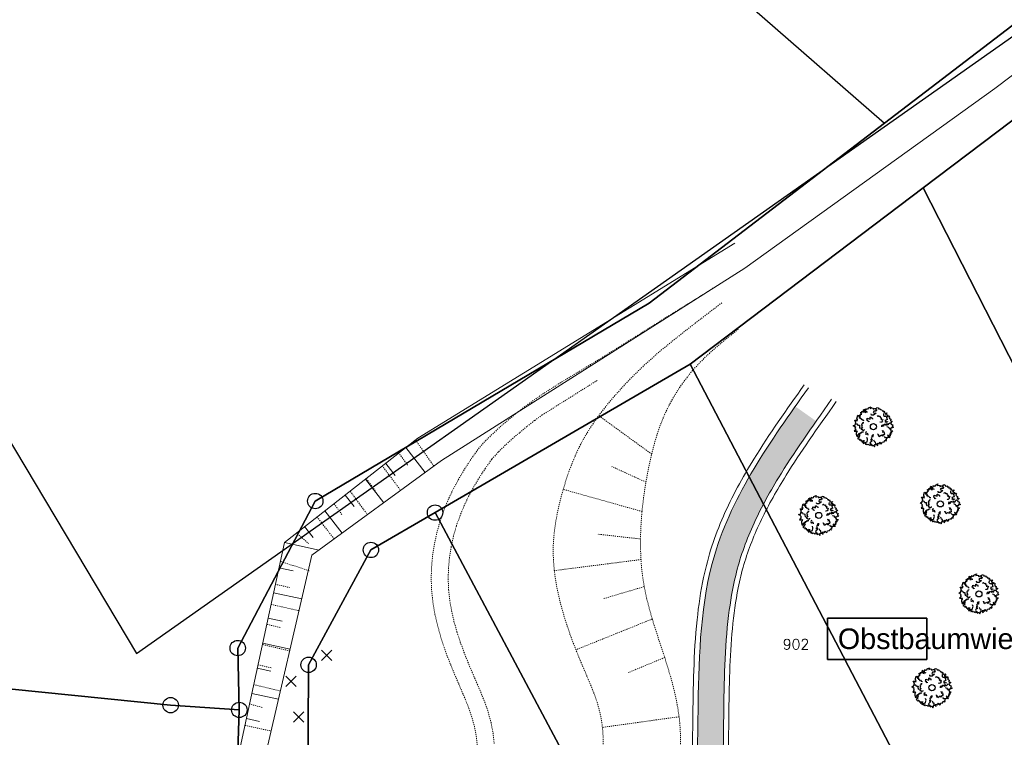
# Model space of a CAD drawing. Header units: metres. Extents: x 339653 to 341672, y 5744753 to 5747397.
# Tile 203 of 256: x 340470 to 340565, y 5746579 to 5746649. Entities that reach past the tile are written whole.
import ezdxf

# ---------------------------------------------------------------- set-up
doc = ezdxf.new("R2010")
doc.units = ezdxf.units.M
doc.header["$LTSCALE"] = 0.03
doc.header["$PDMODE"] = 3
doc.header["$PDSIZE"] = 0.5
doc.linetypes.add('ACAD_ISO03W100', pattern=[30, 12, -18])
doc.linetypes.add('Ohne Titel-11', pattern=[0.393677, 0.196838, -0.196838])
for name, color, linetype, lineweight in [('B-Baum', 83, 'Continuous', 25), ('B-Flurstücksnummer', 83, 'Continuous', 25), ('B-Topografische_Linien', 83, 'ACAD_ISO03W100', 18), ('Flurstücke_Grenzpunkte', 7, 'Continuous', 25), ('Gewässer', 7, 'Continuous', 25), ('Historie', 7, 'Continuous', 25), ('Netzpunkte', 7, 'Continuous', 25), ('P-Beschriftung', 3, 'Continuous', 35), ('P-TR_Material', 6, 'Continuous', 18), ('Vegetation', 7, 'Continuous', 25)]:
    doc.layers.add(name, color=color, linetype=linetype, lineweight=lineweight)
for name, color, linetype in [('B-Flurstück', 83, 'Continuous'), ('PF-Fahrbahn', 254, 'Continuous'), ('PF-Mischfläche', 43, 'Continuous')]:
    doc.layers.add(name, color=color, linetype=linetype)
doc.styles.add('FLURSTUECKSNUMMER', font='simplex.shx')
doc.styles.add('Text-Standard 66', font='arial.ttf')

# ---------------------------------------------------------------- blocks, each defined once
blk = doc.blocks.new('Grenzpunkt mit Abmarkung (Marke)')
at = {"lineweight": -2}
blk.add_circle((0, 0), 0.499, dxfattribs=at)
blk = doc.blocks.new('2C00108')
at = {"layer": 'B-Baum'}
for p, q in [((0.685, 2.973), (0.565, 3.039)), ((1.194, 3.495), (1.109, 3.447)), ((2.223, 3.668), (2.162, 3.605)), ((0.263, 2.233), (0.229, 2.208)), ((3.675, 2.318), (3.626, 2.281)), ((0.63, 1.133), (0.611, 1.164)), ((1.153, 0.361), (1.153, 0.408)), ((1.735, 0.202), (1.756, 0.237)), ((2.181, 0.231), (2.233, 0.246)), ((3.282, 0.821), (3.327, 0.882))]:
    blk.add_line(p, q, dxfattribs=at)
for points in [[(1.396, 3.695), (1.456, 3.674), (1.482, 3.768), (1.718, 3.874), (1.657, 3.774), (1.657, 3.718), (1.819, 3.768), (1.933, 3.736), (1.92, 3.637), (2.108, 3.705), (2.196, 3.718), (2.162, 3.605), (2.283, 3.574), (2.236, 3.449), (2.007, 3.449), (1.947, 3.337), (2.061, 3.262), (2.209, 3.249), (1.974, 3.062), (1.772, 3.062), (1.758, 3.074), (1.745, 3.181)], [(0.263, 2.233), (0.188, 2.296), (0.263, 2.352), (0.141, 2.577), (0.289, 2.577), (0.276, 2.558), (0.417, 2.539), (0.363, 2.633), (0.431, 2.633), (0.35, 2.714), (0.363, 2.845), (0.431, 3.064), (0.565, 3.039), (0.565, 2.964), (0.505, 2.952), (0.592, 2.852), (0.653, 2.902), (0.693, 2.883), (0.619, 2.758), (0.754, 2.746), (0.754, 2.658), (0.855, 2.683), (0.915, 2.564), (1.026, 2.56)], [(0.685, 2.973), (0.644, 3.073), (0.705, 3.073), (0.705, 3.16), (0.819, 3.16), (0.732, 3.291), (0.732, 3.347), (0.806, 3.329), (0.846, 3.279), (0.846, 3.429), (0.934, 3.447), (0.934, 3.391), (0.981, 3.347), (1.021, 3.51), (0.961, 3.566), (1.082, 3.653), (1.095, 3.529), (1.109, 3.447), (1.082, 3.347), (1.21, 3.322), (1.21, 3.416), (1.324, 3.416), (1.311, 3.31)], [(1.396, 3.695), (1.346, 3.624), (1.233, 3.679), (1.194, 3.495)], [(1.505, 2.466), (1.505, 2.416), (1.404, 2.479), (1.451, 2.504), (1.404, 2.516), (1.29, 2.622), (1.364, 2.666), (1.364, 2.785), (1.653, 2.691), (1.653, 2.872), (1.693, 2.891), (1.754, 2.81), (1.842, 2.81), (1.868, 2.754), (1.868, 2.666)], [(2.223, 3.668), (2.297, 3.824), (2.438, 3.768), (2.452, 3.668), (2.627, 3.687), (2.64, 3.605), (2.775, 3.587), (2.802, 3.524), (2.802, 3.48), (2.95, 3.499), (2.889, 3.418), (3.051, 3.405), (2.99, 3.349), (3.103, 3.265)], [(2.312, 2.972), (2.42, 3.041), (2.434, 3.013), (2.465, 2.951), (2.596, 2.975), (2.607, 2.924), (2.601, 2.845), (2.724, 2.795), (2.698, 2.712), (2.674, 2.7), (2.755, 2.657), (2.827, 2.679), (2.884, 2.595), (2.796, 2.544), (2.848, 2.501), (2.759, 2.393), (2.735, 2.381), (2.646, 2.364), (2.626, 2.404)], [(2.952, 3.213), (2.939, 3.045), (3.027, 2.957), (3.192, 2.957), (3.239, 2.87), (3.271, 2.709), (3.318, 2.641), (3.075, 2.549), (3.168, 2.476), (3.094, 2.451), (3.2, 2.382), (3.293, 2.441), (3.365, 2.414)], [(3.103, 3.265), (3.299, 3.303), (3.143, 3.113), (3.321, 3.094), (3.321, 3.008), (3.287, 2.974), (3.297, 2.931), (3.393, 2.946), (3.45, 3.018), (3.532, 2.917), (3.479, 2.797), (3.56, 2.696), (3.645, 2.663), (3.609, 2.505), (3.647, 2.5), (3.757, 2.485), (3.762, 2.423), (3.676, 2.361), (3.675, 2.318)], [(0.244, 1.852), (0.114, 1.977), (0, 2.027), (0.054, 2.046), (0.141, 2.046), (0.229, 2.208), (0.35, 2.233), (0.404, 2.177), (0.39, 2.14), (0.505, 2.09), (0.606, 2.077), (0.592, 1.952), (0.619, 1.852), (0.666, 1.759)], [(1.015, 2.321), (0.887, 2.313), (0.892, 2.282), (0.903, 2.214), (0.783, 2.156), (0.805, 2.109), (0.856, 2.048), (0.786, 1.935), (0.856, 1.883), (0.883, 1.888), (0.842, 1.805), (0.771, 1.78), (0.774, 1.68), (0.875, 1.69), (0.859, 1.624), (0.994, 1.59), (1.021, 1.594), (1.103, 1.633), (1.096, 1.676)], [(2.778, 1.919), (2.778, 2.056), (2.852, 2.125), (2.866, 1.987), (2.987, 2.05), (2.987, 2.175), (3.054, 2.187), (3.229, 2.094), (3.229, 2.25), (3.317, 2.118), (3.431, 2.175), (3.431, 2.231), (3.539, 2.318), (3.626, 2.281), (3.673, 2.187), (3.835, 2.137), (3.774, 2.037), (3.788, 1.975), (3.916, 1.887), (3.788, 1.831), (3.7, 1.837), (3.687, 1.762), (3.485, 1.769), (3.471, 1.856), (3.33, 1.906), (3.29, 1.95)], [(0.244, 1.852), (0.165, 1.797), (0.233, 1.734), (0.091, 1.522), (0.239, 1.507), (0.227, 1.527), (0.369, 1.533), (0.307, 1.444), (0.374, 1.438), (0.286, 1.365), (0.287, 1.233), (0.333, 1.009), (0.469, 1.021), (0.476, 1.096), (0.417, 1.114), (0.514, 1.205), (0.569, 1.15), (0.611, 1.164), (0.55, 1.296), (0.685, 1.295), (0.693, 1.383), (0.791, 1.348), (0.863, 1.46), (0.978, 1.454)], [(0.63, 1.133), (0.558, 1.028), (0.541, 0.999), (0.592, 0.92), (0.412, 0.796), (0.47, 0.767), (0.658, 0.744), (0.567, 0.668), (0.668, 0.659), (0.718, 0.71), (0.742, 0.562), (0.856, 0.587), (0.825, 0.525), (0.862, 0.446), (0.953, 0.488), (1.047, 0.606), (1.04, 0.493), (0.965, 0.383), (0.971, 0.304), (1.153, 0.408), (1.25, 0.438), (1.342, 0.48), (1.377, 0.662), (1.391, 0.729), (1.333, 0.888)], [(1.452, 1.119), (1.411, 1.292), (1.256, 1.199), (1.219, 1.224), (1.258, 1.318), (1.213, 1.393), (1.247, 1.445), (1.322, 1.49)], [(2.009, 1.137), (1.872, 1.135), (1.805, 1.059), (1.942, 1.048), (1.882, 0.926), (1.757, 0.924), (1.745, 0.856), (1.842, 0.683), (1.686, 0.68), (1.819, 0.595), (1.764, 0.48), (1.708, 0.479), (1.622, 0.37), (1.661, 0.283), (1.756, 0.237), (1.808, 0.077), (1.907, 0.139), (1.97, 0.126), (2.06, 0), (2.114, 0.129), (2.106, 0.216), (2.181, 0.231), (2.171, 0.433), (2.083, 0.445), (2.031, 0.585), (1.987, 0.625)], [(2.366, 1.238), (2.385, 1.207), (2.385, 1.188), (2.459, 1.157), (2.459, 1.107), (2.419, 1.069), (2.52, 1.057), (2.52, 1.001), (2.748, 1.15), (2.796, 1.05), (2.937, 1.075), (2.863, 1.157), (2.95, 1.188), (3.038, 1.175), (3.051, 1.269), (3.024, 1.275), (3.038, 1.394), (2.849, 1.413), (2.964, 1.463), (2.95, 1.531), (2.897, 1.513), (2.849, 1.544), (2.849, 1.581)], [(3.485, 1.769), (3.609, 1.694), (3.636, 1.675), (3.623, 1.582), (3.838, 1.544), (3.798, 1.494), (3.636, 1.394), (3.751, 1.363), (3.663, 1.313), (3.596, 1.338), (3.636, 1.195), (3.522, 1.17), (3.576, 1.126), (3.576, 1.038), (3.475, 1.038), (3.34, 1.107), (3.394, 1.007), (3.509, 0.938), (3.535, 0.864), (3.327, 0.882), (3.226, 0.87), (3.125, 0.87), (3.035, 0.995)], [(1.153, 0.361), (1.153, 0.327), (1.207, 0.206), (1.31, 0.283), (1.36, 0.201), (1.518, 0.239), (1.545, 0.146), (1.616, 0.185), (1.698, 0.141), (1.735, 0.202)], [(2.233, 0.246), (2.379, 0.11), (2.348, 0.353), (2.508, 0.275), (2.554, 0.348), (2.544, 0.394), (2.575, 0.425), (2.648, 0.362), (2.659, 0.271), (2.781, 0.313), (2.8, 0.442), (2.923, 0.485), (3.013, 0.467), (3.066, 0.621), (3.101, 0.604), (3.202, 0.558), (3.239, 0.608), (3.199, 0.707), (3.282, 0.821)]]:
    blk.add_lwpolyline(points, dxfattribs=at)
blk.add_circle((1.961, 1.94), 0.3, dxfattribs=at)

msp = doc.modelspace()

# ---------------------------------------------------------------- hatches: boundary and pattern name
at = {"layer": 'PF-Fahrbahn'}
h = msp.add_hatch(color=83, dxfattribs=at)
h.dxf.hatch_style = 2
edge = h.paths.add_edge_path()
edge.add_spline(control_points=[(340542.161, 5746526.862), (340541.829, 5746527.369), (340541.499, 5746527.874), (340540.52, 5746529.382), (340539.883, 5746530.378), (340538.147, 5746533.226), (340537.134, 5746535.06), (340535.698, 5746538.379), (340535.203, 5746539.868), (340534.768, 5746542.076), (340534.675, 5746542.798), (340534.58, 5746544.293), (340534.578, 5746545.061), (340534.707, 5746547.947), (340535.073, 5746550.182), (340535.828, 5746554.04), (340536.167, 5746555.615), (340536.635, 5746558.015), (340536.784, 5746558.821), (340537.052, 5746560.436), (340537.171, 5746561.24), (340537.487, 5746563.644), (340537.646, 5746565.236), (340538.006, 5746569.984), (340538.093, 5746573.113), (340538.17, 5746577.871), (340538.187, 5746579.507), (340538.231, 5746582.816), (340538.256, 5746584.489), (340538.389, 5746587.773), (340538.498, 5746589.387), (340538.852, 5746592.287), (340539.074, 5746593.585), (340539.576, 5746595.662), (340539.811, 5746596.464), (340540.366, 5746598.059), (340540.683, 5746598.849), (340541.742, 5746601.207), (340542.59, 5746602.76), (340544.625, 5746606.1), (340545.846, 5746607.883), (340547.205, 5746609.824)], knot_values=[0, 0, 0, 0, 1.726588, 1.726588, 5.179764, 5.179764, 11.660372, 11.660372, 17.047786, 17.047786, 19.697039, 19.697039, 22.346292, 22.346292, 29.40652, 29.40652, 34.091024, 34.091024, 36.418914, 36.418914, 38.746804, 38.746804, 43.402584, 43.402584, 52.714144, 52.714144, 57.609345, 57.609345, 62.605364, 62.605364, 67.601383, 67.601383, 71.859909, 71.859909, 74.676621, 74.676621, 77.493334, 77.493334, 83.12676, 83.12676, 89.641216, 89.641216, 89.641216, 89.641216], degree=3, periodic=0)
edge.add_line((340547.205, 5746609.824), (340545.167, 5746611.262))
edge.add_spline(control_points=[(340545.167, 5746611.262), (340541.931, 5746606.676), (340536.145, 5746597.893), (340535.552, 5746579.484), (340535.758, 5746561.494), (340529.599, 5746541.492), (340536.539, 5746530.887), (340540.069, 5746525.493)], knot_values=[0, 0, 0, 0, 16.434267, 31.07038, 53.697874, 71.441782, 89.805872, 89.805872, 89.805872, 89.805872], degree=3, periodic=0)
edge.add_spline(control_points=[(340540.069, 5746525.493), (340541.712, 5746522.902), (340547.279, 5746514.118), (340556.209, 5746498.775), (340559.105, 5746478.303), (340572.01, 5746469.924), (340577.193, 5746460.728), (340578.611, 5746450.284), (340572.825, 5746445.308), (340569.732, 5746443.72)], knot_values=[0, 0, 0, 0, 9.201377, 31.187409, 53.402874, 66.652399, 74.783413, 84.948025, 95.074616, 95.074616, 95.074616, 95.074616], degree=3, periodic=0)
edge.add_spline(control_points=[(340569.732, 5746443.72), (340568.248, 5746443.022), (340567.396, 5746442.674), (340565.586, 5746442.011), (340564.604, 5746441.693), (340562.618, 5746441.066), (340561.615, 5746440.756), (340559.639, 5746440.083), (340558.666, 5746439.721), (340556.791, 5746438.857), (340555.887, 5746438.355), (340554.65, 5746437.403), (340554.264, 5746437.059), (340553.549, 5746436.292), (340553.219, 5746435.863), (340552.666, 5746434.975), (340552.438, 5746434.517), (340551.94, 5746433.27), (340551.74, 5746432.466), (340551.42, 5746430.341), (340551.42, 5746429.002), (340551.63, 5746426.281), (340551.842, 5746424.896), (340552.303, 5746422.454), (340552.529, 5746421.4), (340552.852, 5746419.951), (340552.943, 5746419.551), (340553.033, 5746419.152)], knot_values=[0.309566, 0.309566, 0.309566, 0.309566, 2.881785, 2.881785, 5.673062, 5.673062, 8.46434, 8.46434, 11.255618, 11.255618, 14.046895, 14.046895, 15.397106, 15.397106, 16.747316, 16.747316, 18.070095, 18.070095, 20.262592, 20.262592, 23.790072, 23.790072, 27.317551, 27.317551, 29.97081, 29.97081, 30.987874, 30.987874, 30.987874, 30.987874], degree=3, periodic=0)
edge.add_arc((340557.909, 5746420.259), 5, 192.7893, 201.31551)
edge.add_line((340553.251, 5746418.441), (340570.649, 5746373.854))
edge.add_line((340570.649, 5746373.854), (340573.272, 5746374.021))
edge.add_line((340573.272, 5746374.021), (340555.69, 5746418.994))
edge.add_arc((340560.347, 5746420.814), 5, 192.78808, 201.35271, ccw=False)
edge.add_spline(control_points=[(340555.471, 5746419.707), (340554.151, 5746425.52), (340551.793, 5746436.442), (340563.65, 5746438.437), (340569.242, 5746440.728), (340570.57, 5746441.343)], knot_values=[0.311386, 0.311386, 0.311386, 0.311386, 15.173316, 28.485652, 30.981508, 30.981508, 30.981508, 30.981508], degree=3, periodic=0)
edge.add_spline(control_points=[(340570.57, 5746441.343), (340570.647, 5746441.381), (340570.725, 5746441.42), (340571.586, 5746441.858), (340572.358, 5746442.308), (340574.556, 5746443.781), (340575.915, 5746444.945), (340577.639, 5746447.029), (340578.166, 5746447.794), (340578.828, 5746449.03), (340579.028, 5746449.456), (340579.377, 5746450.338), (340579.523, 5746450.788), (340579.864, 5746452.075), (340579.996, 5746452.921), (340580.15, 5746455.094), (340580.068, 5746456.417), (340579.724, 5746458.618), (340579.522, 5746459.512), (340579.03, 5746461.252), (340578.742, 5746462.094), (340577.839, 5746464.371), (340577.139, 5746465.756), (340575.905, 5746467.709), (340575.464, 5746468.34), (340574.521, 5746469.557), (340574.017, 5746470.143), (340572.896, 5746471.345), (340572.274, 5746471.954), (340570.44, 5746473.665), (340569.221, 5746474.7), (340567.446, 5746476.305), (340566.827, 5746476.885), (340565.972, 5746477.76), (340565.699, 5746478.052), (340565.18, 5746478.641), (340564.937, 5746478.935), (340564.319, 5746479.736), (340563.96, 5746480.258), (340563.159, 5746481.553), (340562.736, 5746482.346), (340561.566, 5746484.84), (340560.917, 5746486.657), (340559.726, 5746490.482), (340559.184, 5746492.487), (340558.312, 5746495.539), (340558.011, 5746496.564), (340557.362, 5746498.613), (340557.011, 5746499.637), (340556.167, 5746501.898), (340555.662, 5746503.13), (340554.451, 5746505.869), (340553.728, 5746507.363), (340551.071, 5746512.508), (340548.958, 5746516.01), (340545.287, 5746521.93), (340543.732, 5746524.384), (340542.161, 5746526.862)], knot_values=[0, 0, 0, 0, 0.225807, 0.225807, 2.507349, 2.507349, 6.92748, 6.92748, 9.201416, 9.201416, 10.338384, 10.338384, 11.475352, 11.475352, 13.579256, 13.579256, 16.890268, 16.890268, 19.228938, 19.228938, 21.567609, 21.567609, 25.724378, 25.724378, 27.802763, 27.802763, 29.881148, 29.881148, 32.306122, 32.306122, 36.987977, 36.987977, 39.684449, 39.684449, 41.032685, 41.032685, 42.380921, 42.380921, 44.600927, 44.600927, 47.655577, 47.655577, 53.749959, 53.749959, 59.84434, 59.84434, 62.891531, 62.891531, 65.938722, 65.938722, 69.755946, 69.755946, 74.578003, 74.578003, 86.681175, 86.681175, 95.369417, 95.369417, 95.369417, 95.369417], degree=3, periodic=0)

# ---------------------------------------------------------------- linework, layer by layer
at = {"layer": 'B-Flurstück', "color": 83}
msp.add_polyline3d([(340446.88, 5746586.035, 0), (340481.571, 5746582.521, 0), (340484.442, 5746582.23, 0), (340491.116, 5746581.77, 0), (340490.961, 5746587.777, 0), (340498.504, 5746602.065, 0), (340530.978, 5746621.304, 0), (340553.854, 5746638.79, 0), (340626.464, 5746694.294, 0), (340624.686, 5746697.431, 0), (340619.091, 5746708.919, 0), (340618.769, 5746710.037, 0), (340495.896, 5746722.186, 0), (340461.145, 5746725.622, 0), (340455.783, 5746673.151, 0), (340446.88, 5746586.035, 0)], dxfattribs=at)
at = {"layer": 'B-Topografische_Linien', "color": 83, "linetype": 'Ohne Titel-11', "lineweight": 0}
for p, q in [((340531.209, 5746606.621), (340526.066, 5746610.366)), ((340508.247, 5746607.999), (340510.017, 5746605.477)), ((340506.594, 5746606.772), (340507.494, 5746605.54)), ((340505.001, 5746605.506), (340506.789, 5746603.115)), ((340530.65, 5746603.9), (340527.324, 5746605.425)), ((340503.454, 5746604.255), (340504.32, 5746603.087)), ((340501.905, 5746603.019), (340503.574, 5746600.735)), ((340530.271, 5746601.045), (340522.61, 5746603.203)), ((340500.326, 5746601.793), (340501.142, 5746600.675)), ((340498.667, 5746600.527), (340500.352, 5746598.365)), ((340496.768, 5746598.896), (340497.831, 5746597.95)), ((340530.124, 5746598.386), (340525.948, 5746598.841)), ((340495.159, 5746596.2), (340497.914, 5746595.272)), ((340530.169, 5746596.378), (340521.742, 5746595.306)), ((340494.612, 5746593.977), (340495.989, 5746593.664)), ((340530.484, 5746593.753), (340526.511, 5746592.572)), ((340494.228, 5746592.018), (340496.924, 5746591.4)), ((340531.267, 5746590.605), (340523.842, 5746587.611)), ((340493.829, 5746590.077), (340495.149, 5746589.765)), ((340493.396, 5746588.112), (340496.009, 5746587.506)), ((340532.474, 5746586.861), (340528.93, 5746585.391)), ((340492.944, 5746586.146), (340494.254, 5746585.851)), ((340492.495, 5746584.228), (340495.114, 5746583.607)), ((340492.075, 5746582.343), (340493.346, 5746582.007)), ((340533.873, 5746581.106), (340526.421, 5746580.071)), ((340491.677, 5746580.263), (340494.135, 5746579.729))]:
    msp.add_line(p, q, dxfattribs=at)
at = {"layer": 'B-Topografische_Linien', "color": 83, "linetype": 'Continuous', "lineweight": 0}
for p, q in [((340507.319, 5746607.265), (340509.2, 5746604.854)), ((340505.347, 5746605.727), (340506.263, 5746604.552)), ((340503.376, 5746604.189), (340505.161, 5746601.9)), ((340501.404, 5746602.651), (340502.273, 5746601.537)), ((340499.433, 5746601.113), (340501.122, 5746598.946)), ((340497.46, 5746599.576), (340498.281, 5746598.523)), ((340495.5, 5746598.031), (340498.875, 5746597.303)), ((340494.974, 5746595.586), (340496.363, 5746595.288)), ((340494.447, 5746593.142), (340497.186, 5746592.552)), ((340493.92, 5746590.698), (340495.269, 5746590.408)), ((340493.393, 5746588.254), (340496.052, 5746587.681)), ((340492.866, 5746585.809), (340494.175, 5746585.528)), ((340492.339, 5746583.365), (340494.917, 5746582.81)), ((340491.813, 5746580.921), (340493.08, 5746580.648))]:
    msp.add_line(p, q, dxfattribs=at)
at = {"layer": 'B-Topografische_Linien', "color": 83, "linetype": 'Continuous', "lineweight": 0, "flags": 128}
for points in [[(340510.763, 5746605.998), (340540.255, 5746624.708), (340564.582, 5746642.149), (340627.208, 5746689.48)], [(340539.283, 5746627.107), (340508.481, 5746608.173), (340495.505, 5746598.051), (340490.792, 5746576.188)], [(340557.164, 5746380.654), (340540.226, 5746425.295), (340508.275, 5746508.209), (340501.172, 5746528.853), (340496.116, 5746557.321), (340493.453, 5746576.524), (340498.173, 5746596.79), (340510.763, 5746605.998)]]:
    msp.add_lwpolyline(points, dxfattribs=at)
at = {"layer": 'B-Topografische_Linien', "color": 83, "linetype": 'Ohne Titel-11', "lineweight": 0, "flags": 128}
for points in [[(340537.165, 5746622.734), (340536.37, 5746622.241), (340535.575, 5746621.748), (340534.779, 5746621.254), (340533.984, 5746620.76), (340533.189, 5746620.265), (340532.393, 5746619.769), (340531.599, 5746619.272), (340530.806, 5746618.775), (340530.014, 5746618.276), (340529.223, 5746617.779), (340528.433, 5746617.284), (340527.644, 5746616.79), (340526.854, 5746616.299), (340526.062, 5746615.811), (340525.269, 5746615.327), (340524.471, 5746614.845), (340523.666, 5746614.362), (340522.855, 5746613.872), (340522.041, 5746613.373), (340521.227, 5746612.859), (340520.417, 5746612.328), (340519.614, 5746611.775), (340518.82, 5746611.197), (340518.039, 5746610.589), (340517.307, 5746609.974), (340516.641, 5746609.423), (340515.843, 5746608.683), (340515.088, 5746607.958), (340514.365, 5746607.148), (340513.687, 5746606.191), (340513.077, 5746605.262), (340512.501, 5746604.305), (340511.965, 5746603.318), (340511.474, 5746602.3), (340511.036, 5746601.251), (340510.656, 5746600.17), (340510.34, 5746599.063), (340510.091, 5746597.936), (340509.912, 5746596.795), (340509.805, 5746595.643), (340509.773, 5746594.486), (340509.82, 5746593.33), (340509.944, 5746592.188), (340510.137, 5746591.066), (340510.39, 5746589.965), (340510.693, 5746588.885), (340511.038, 5746587.825), (340511.417, 5746586.786), (340511.821, 5746585.767), (340512.241, 5746584.772), (340512.661, 5746583.805), (340513.061, 5746582.866), (340513.423, 5746581.95), (340513.734, 5746581.05), (340513.98, 5746580.159), (340514.153, 5746579.265), (340514.25, 5746578.363), (340514.267, 5746577.465), (340514.2, 5746576.579), (340514.048, 5746575.701), (340513.817, 5746574.822), (340513.511, 5746573.943), (340513.139, 5746573.066), (340512.708, 5746572.195), (340512.227, 5746571.332), (340511.705, 5746570.48), (340511.15, 5746569.636), (340510.568, 5746568.791), (340509.97, 5746567.94), (340509.364, 5746567.075), (340508.761, 5746566.187), (340508.171, 5746565.27), (340507.607, 5746564.315), (340507.081, 5746563.315), (340506.608, 5746562.269), (340506.199, 5746561.182), (340505.865, 5746560.059), (340505.617, 5746558.903), (340505.467, 5746557.724), (340505.417, 5746556.538), (340505.464, 5746555.357), (340505.603, 5746554.188), (340505.828, 5746553.037), (340506.134, 5746551.916), (340506.511, 5746550.829), (340506.947, 5746549.779), (340507.43, 5746548.764), (340507.95, 5746547.78), (340508.496, 5746546.828), (340509.061, 5746545.904), (340509.635, 5746545.002), (340510.214, 5746544.119), (340510.79, 5746543.248), (340511.356, 5746542.386), (340511.907, 5746541.527), (340512.437, 5746540.668), (340512.941, 5746539.803), (340513.413, 5746538.93), (340513.845, 5746538.051), (340514.232, 5746537.164), (340514.568, 5746536.271), (340514.847, 5746535.37), (340515.064, 5746534.46), (340515.216, 5746533.538), (340515.301, 5746532.61), (340515.317, 5746531.685), (340515.262, 5746530.772), (340515.134, 5746529.874), (340514.935, 5746528.98), (340514.672, 5746528.078), (340514.353, 5746527.167), (340513.989, 5746526.242), (340513.592, 5746525.302), (340513.172, 5746524.345), (340512.744, 5746523.368), (340512.321, 5746522.367), (340511.918, 5746521.346), (340511.544, 5746520.312), (340511.202, 5746519.267), (340510.893, 5746518.211), (340510.619, 5746517.145), (340510.382, 5746516.069), (340510.184, 5746514.983), (340510.028, 5746513.888), (340509.914, 5746512.789), (340509.841, 5746511.687), (340509.807, 5746510.586), (340509.809, 5746509.485), (340509.847, 5746508.388), (340509.918, 5746507.294), (340510.021, 5746506.203), (340510.157, 5746505.115), (340510.327, 5746504.031), (340510.533, 5746502.951), (340510.776, 5746501.879), (340511.094, 5746500.893), (340511.477, 5746499.898), (340511.813, 5746499.026), (340512.21, 5746497.997), (340512.656, 5746496.839), (340514.901, 5746491.014), (340520.917, 5746475.402), (340524.251, 5746466.752)], [(340538.038, 5746621.333), (340537.398, 5746620.846), (340536.759, 5746620.358), (340536.12, 5746619.869), (340535.483, 5746619.379), (340534.847, 5746618.886), (340534.213, 5746618.391), (340533.581, 5746617.892), (340532.954, 5746617.389), (340532.332, 5746616.879), (340531.717, 5746616.36), (340531.112, 5746615.83), (340530.518, 5746615.289), (340529.935, 5746614.735), (340529.364, 5746614.17), (340528.804, 5746613.592), (340528.255, 5746613.002), (340527.717, 5746612.401), (340527.19, 5746611.789), (340526.678, 5746611.164), (340526.183, 5746610.526), (340525.708, 5746609.874), (340525.257, 5746609.208), (340524.832, 5746608.525), (340524.436, 5746607.827), (340524.072, 5746607.112), (340523.737, 5746606.382), (340523.43, 5746605.638), (340523.148, 5746604.883), (340522.888, 5746604.118), (340522.65, 5746603.344), (340522.43, 5746602.564), (340522.23, 5746601.779), (340522.054, 5746600.99), (340521.904, 5746600.196), (340521.783, 5746599.399), (340521.696, 5746598.6), (340521.645, 5746597.798), (340521.635, 5746596.996), (340521.664, 5746596.193), (340521.731, 5746595.39), (340521.833, 5746594.59), (340521.966, 5746593.793), (340522.128, 5746593), (340522.316, 5746592.213), (340522.526, 5746591.432), (340522.756, 5746590.659), (340523.004, 5746589.893), (340523.267, 5746589.133), (340523.545, 5746588.379), (340523.835, 5746587.63), (340524.136, 5746586.883), (340524.445, 5746586.14), (340524.763, 5746585.398), (340525.081, 5746584.656), (340525.39, 5746583.911), (340525.679, 5746583.159), (340525.936, 5746582.398), (340526.151, 5746581.625), (340526.315, 5746580.838), (340526.426, 5746580.039), (340526.484, 5746579.233), (340526.489, 5746578.423), (340526.441, 5746577.613), (340526.339, 5746576.808), (340526.185, 5746576.011), (340525.978, 5746575.228), (340525.719, 5746574.464), (340525.408, 5746573.723), (340525.047, 5746573.01), (340524.64, 5746572.321), (340524.2, 5746571.653), (340523.734, 5746570.998), (340523.253, 5746570.35), (340522.766, 5746569.704), (340522.283, 5746569.054), (340521.813, 5746568.394), (340521.367, 5746567.718), (340520.949, 5746567.024), (340520.56, 5746566.313), (340520.203, 5746565.588), (340519.879, 5746564.848), (340519.588, 5746564.095), (340519.334, 5746563.33), (340519.116, 5746562.556), (340518.937, 5746561.771), (340518.796, 5746560.979), (340518.689, 5746560.181), (340518.617, 5746559.377), (340518.577, 5746558.57), (340518.571, 5746557.761), (340518.599, 5746556.953), (340518.665, 5746556.149), (340518.771, 5746555.35), (340518.92, 5746554.56), (340519.114, 5746553.78), (340519.348, 5746553.011), (340519.615, 5746552.252), (340519.905, 5746551.499), (340520.21, 5746550.753), (340520.523, 5746550.01), (340520.829, 5746549.266), (340521.118, 5746548.516), (340521.377, 5746547.754), (340521.593, 5746546.977), (340521.761, 5746546.185), (340521.877, 5746545.384), (340521.939, 5746544.578), (340521.945, 5746543.774), (340521.893, 5746542.974), (340521.792, 5746542.18), (340521.654, 5746541.39), (340521.493, 5746540.602), (340521.321, 5746539.813), (340521.151, 5746539.023), (340520.997, 5746538.23), (340520.87, 5746537.432), (340520.783, 5746536.628), (340520.74, 5746535.82), (340520.743, 5746535.011), (340520.795, 5746534.205), (340520.898, 5746533.405), (340521.054, 5746532.614), (340521.263, 5746531.835), (340521.522, 5746531.07), (340521.828, 5746530.322), (340522.177, 5746529.591), (340522.564, 5746528.881), (340522.987, 5746528.192), (340523.439, 5746527.523), (340523.909, 5746526.868), (340524.385, 5746526.218), (340524.856, 5746525.566), (340525.312, 5746524.906), (340525.74, 5746524.23), (340526.133, 5746523.531), (340526.487, 5746522.812), (340526.807, 5746522.073), (340527.093, 5746521.317), (340527.348, 5746520.548), (340527.573, 5746519.768), (340527.77, 5746518.979), (340527.94, 5746518.184), (340528.078, 5746517.385), (340528.179, 5746516.583), (340528.239, 5746515.78), (340528.254, 5746514.977), (340528.217, 5746514.178), (340528.128, 5746513.382), (340527.992, 5746512.591), (340527.814, 5746511.805), (340527.603, 5746511.024), (340527.363, 5746510.25), (340527.101, 5746509.481), (340526.824, 5746508.72), (340526.535, 5746507.965), (340526.236, 5746507.217), (340525.929, 5746506.473), (340525.615, 5746505.733), (340525.295, 5746504.996), (340524.971, 5746504.262), (340524.645, 5746503.529), (340524.317, 5746502.796), (340523.989, 5746502.062), (340523.663, 5746501.328), (340523.34, 5746500.591), (340523.023, 5746499.852), (340522.712, 5746499.11), (340522.41, 5746498.364), (340522.119, 5746497.614), (340521.839, 5746496.859), (340521.574, 5746496.098), (340521.323, 5746495.333), (340521.089, 5746494.562), (340520.871, 5746493.787), (340520.672, 5746493.008), (340520.492, 5746492.224), (340520.333, 5746491.437), (340520.193, 5746490.646), (340520.073, 5746489.852), (340519.972, 5746489.054), (340519.89, 5746488.252), (340519.826, 5746487.446), (340519.78, 5746486.637), (340519.758, 5746485.827), (340519.765, 5746485.017), (340519.809, 5746484.212), (340519.895, 5746483.414), (340520.029, 5746482.624), (340520.217, 5746481.845), (340520.448, 5746481.077), (340520.713, 5746480.316), (340520.999, 5746479.56), (340521.295, 5746478.808), (340521.591, 5746478.057), (340521.883, 5746477.308), (340522.173, 5746476.558), (340522.461, 5746475.809), (340525.592, 5746467.247)], [(340539.626, 5746618.756), (340538.836, 5746618.128), (340538.054, 5746617.491), (340537.287, 5746616.838), (340536.542, 5746616.16), (340535.828, 5746615.45), (340535.15, 5746614.701), (340534.513, 5746613.914), (340533.922, 5746613.091), (340533.379, 5746612.237), (340532.889, 5746611.353), (340532.455, 5746610.443), (340532.076, 5746609.509), (340531.746, 5746608.556), (340531.459, 5746607.588), (340531.206, 5746606.61), (340530.982, 5746605.625), (340530.781, 5746604.636), (340530.605, 5746603.643), (340530.454, 5746602.647), (340530.329, 5746601.648), (340530.232, 5746600.644), (340530.163, 5746599.637), (340530.125, 5746598.627), (340530.12, 5746597.616), (340530.152, 5746596.607), (340530.225, 5746595.601), (340530.342, 5746594.601), (340530.508, 5746593.61), (340530.718, 5746592.628), (340530.965, 5746591.654), (340531.242, 5746590.685), (340531.54, 5746589.721), (340531.851, 5746588.759), (340532.168, 5746587.798), (340532.482, 5746586.837), (340532.785, 5746585.874), (340533.071, 5746584.906), (340533.331, 5746583.933), (340533.56, 5746582.953), (340533.75, 5746581.963), (340533.894, 5746580.962), (340533.984, 5746579.952), (340534.014, 5746578.939), (340533.977, 5746577.929), (340533.866, 5746576.929), (340533.675, 5746575.944), (340533.419, 5746574.972), (340533.119, 5746574.009), (340532.794, 5746573.051), (340532.467, 5746572.094), (340532.155, 5746571.133), (340531.861, 5746570.168), (340531.582, 5746569.199), (340531.317, 5746568.227), (340531.064, 5746567.253), (340530.82, 5746566.276), (340530.584, 5746565.298), (340530.353, 5746564.318), (340530.125, 5746563.337), (340529.901, 5746562.356), (340529.681, 5746561.373), (340529.468, 5746560.388), (340529.263, 5746559.402), (340529.068, 5746558.414), (340528.886, 5746557.423), (340528.717, 5746556.429), (340528.565, 5746555.432), (340528.431, 5746554.433), (340528.318, 5746553.431), (340528.228, 5746552.427), (340528.164, 5746551.422), (340528.128, 5746550.416), (340528.121, 5746549.409), (340528.141, 5746548.401), (340528.187, 5746547.394), (340528.257, 5746546.388), (340528.349, 5746545.384), (340528.463, 5746544.382), (340528.597, 5746543.383), (340528.752, 5746542.386), (340528.927, 5746541.393), (340529.122, 5746540.404), (340529.337, 5746539.419), (340529.57, 5746538.439), (340529.822, 5746537.463), (340530.092, 5746536.493), (340530.379, 5746535.528), (340530.683, 5746534.568), (340531.002, 5746533.612), (340531.335, 5746532.661), (340531.683, 5746531.715), (340532.044, 5746530.773), (340532.416, 5746529.835), (340532.801, 5746528.901), (340533.194, 5746527.97), (340533.588, 5746527.04), (340533.974, 5746526.108), (340534.344, 5746525.17), (340534.688, 5746524.224), (340534.998, 5746523.267), (340535.264, 5746522.296), (340535.481, 5746521.31), (340535.647, 5746520.312), (340535.761, 5746519.305), (340535.825, 5746518.293), (340535.836, 5746517.28), (340535.795, 5746516.269), (340535.701, 5746515.265), (340535.557, 5746514.268), (340535.368, 5746513.279), (340535.138, 5746512.297), (340534.871, 5746511.323), (340534.574, 5746510.356), (340534.25, 5746509.396), (340533.904, 5746508.443), (340533.542, 5746507.496), (340533.167, 5746506.555), (340532.78, 5746505.622), (340532.38, 5746504.696), (340531.963, 5746503.779), (340531.529, 5746502.871), (340531.074, 5746501.974), (340530.596, 5746501.088), (340530.096, 5746500.214), (340529.577, 5746499.349), (340529.051, 5746498.488), (340528.524, 5746497.627), (340528.008, 5746496.762), (340527.51, 5746495.887), (340527.039, 5746494.999), (340526.604, 5746494.093), (340526.208, 5746493.168), (340525.846, 5746492.228), (340525.515, 5746491.275), (340525.209, 5746490.312), (340524.925, 5746489.342), (340524.661, 5746488.367), (340524.417, 5746487.387), (340524.2, 5746486.403), (340524.015, 5746485.413), (340523.865, 5746484.416), (340523.755, 5746483.413), (340523.691, 5746482.404), (340523.68, 5746481.392), (340523.729, 5746480.382), (340523.845, 5746479.382), (340524.035, 5746478.394), (340524.284, 5746477.418), (340524.564, 5746476.449), (340527.783, 5746468.185)]]:
    msp.add_lwpolyline(points, dxfattribs=at)
at = {"layer": 'B-Topografische_Linien', "color": 83, "linetype": 'Ohne Titel-11', "lineweight": 0}
msp.add_lwpolyline([(340525.903, 5746613.782), (340520.567, 5746610.429), (340519.813, 5746609.879), (340519.077, 5746609.306), (340518.363, 5746608.706), (340517.728, 5746608.181), (340516.975, 5746607.483), (340516.277, 5746606.812), (340515.658, 5746606.119), (340515.05, 5746605.261), (340514.474, 5746604.384), (340513.933, 5746603.485), (340513.434, 5746602.566), (340512.98, 5746601.624), (340512.577, 5746600.658), (340512.229, 5746599.669), (340511.94, 5746598.658), (340511.713, 5746597.63), (340511.55, 5746596.59), (340511.453, 5746595.544), (340511.424, 5746594.496), (340511.466, 5746593.453), (340511.579, 5746592.418), (340511.756, 5746591.391), (340511.989, 5746590.373), (340512.273, 5746589.363), (340512.598, 5746588.364), (340512.959, 5746587.373), (340513.349, 5746586.392), (340513.758, 5746585.421), (340514.177, 5746584.457), (340514.587, 5746583.493), (340514.971, 5746582.522), (340515.31, 5746581.539), (340515.588, 5746580.537), (340515.787, 5746579.51), (340515.899, 5746578.467)], dxfattribs=at)
at = {"layer": 'Historie', "color": 83}
msp.add_lwpolyline([(340497.79, 5746573.293), (340497.852, 5746586.147), (340503.91, 5746597.312), (340510.146, 5746600.94), (340539.878, 5746545.153), (340541.56, 5746542.251), (340509.235, 5746525.724), (340506.786, 5746524.472)], close=True, dxfattribs=at)
at = {"layer": 'Netzpunkte', "color": 83}
for p in [(340499.612, 5746587.077), (340496.134, 5746584.536), (340496.901, 5746581.092)]:
    msp.add_point(p, dxfattribs=at)
at = {"layer": 'P-TR_Material', "color": 83}
msp.add_spline([(340540.069, 5746525.493), (340532.255, 5746542.112), (340534.399, 5746559.725), (340535.725, 5746582.314), (340537.333, 5746596.862), (340546.443, 5746613.059)], degree=3, dxfattribs=at)
for points, knots in [([(340539.651, 5746525.219), (340539.32, 5746525.725), (340538.988, 5746526.232), (340538, 5746527.754), (340537.349, 5746528.772), (340535.475, 5746531.845), (340534.33, 5746533.92), (340532.945, 5746537.234), (340532.529, 5746538.435), (340531.991, 5746540.557), (340531.82, 5746541.468), (340531.615, 5746543.311), (340531.578, 5746544.241), (340531.62, 5746547.043), (340531.851, 5746548.932), (340532.424, 5746552.338), (340532.735, 5746553.853), (340533.356, 5746556.883), (340533.667, 5746558.396), (340534.464, 5746563.102), (340534.76, 5746566.28), (340535.037, 5746571.485), (340535.094, 5746573.508), (340535.163, 5746577.246), (340535.18, 5746578.957), (340535.223, 5746582.309), (340535.244, 5746583.952), (340535.357, 5746587.246), (340535.45, 5746588.895), (340535.768, 5746591.916), (340535.971, 5746593.291), (340536.474, 5746595.668), (340536.739, 5746596.68), (340537.383, 5746598.662), (340537.758, 5746599.633), (340539.015, 5746602.496), (340540.027, 5746604.338), (340542.65, 5746608.595), (340544.347, 5746610.976), (340546.036, 5746613.349)], [0, 0, 0, 0, 1.722635, 1.722635, 5.167904, 5.167904, 12.058443, 12.058443, 15.8933, 15.8933, 18.713577, 18.713577, 21.533855, 21.533855, 27.174409, 27.174409, 31.675504, 31.675504, 36.195349, 36.195349, 45.847594, 45.847594, 51.972637, 51.972637, 57.107734, 57.107734, 61.963576, 61.963576, 66.819418, 66.819418, 70.945626, 70.945626, 74.068465, 74.068465, 77.191304, 77.191304, 83.436983, 83.436983, 91.95523, 91.95523, 91.95523, 91.95523]), ([(340542.161, 5746526.862), (340541.829, 5746527.369), (340541.499, 5746527.874), (340540.52, 5746529.382), (340539.883, 5746530.378), (340538.147, 5746533.226), (340537.134, 5746535.06), (340535.698, 5746538.379), (340535.203, 5746539.868), (340534.768, 5746542.076), (340534.675, 5746542.798), (340534.58, 5746544.293), (340534.578, 5746545.061), (340534.707, 5746547.947), (340535.073, 5746550.182), (340535.828, 5746554.04), (340536.167, 5746555.615), (340536.635, 5746558.015), (340536.784, 5746558.821), (340537.052, 5746560.436), (340537.171, 5746561.24), (340537.487, 5746563.644), (340537.646, 5746565.236), (340538.006, 5746569.984), (340538.093, 5746573.113), (340538.17, 5746577.871), (340538.187, 5746579.507), (340538.231, 5746582.816), (340538.256, 5746584.489), (340538.389, 5746587.773), (340538.498, 5746589.387), (340538.852, 5746592.287), (340539.074, 5746593.585), (340539.576, 5746595.662), (340539.811, 5746596.464), (340540.366, 5746598.059), (340540.683, 5746598.849), (340541.742, 5746601.207), (340542.59, 5746602.76), (340545.013, 5746606.736), (340546.729, 5746609.15), (340548.706, 5746611.958)], [0, 0, 0, 0, 1.726588, 1.726588, 5.179764, 5.179764, 11.660372, 11.660372, 17.047786, 17.047786, 19.697039, 19.697039, 22.346292, 22.346292, 29.40652, 29.40652, 34.091024, 34.091024, 36.418914, 36.418914, 38.746804, 38.746804, 43.402584, 43.402584, 52.714144, 52.714144, 57.609345, 57.609345, 62.605364, 62.605364, 67.601383, 67.601383, 71.859909, 71.859909, 74.676621, 74.676621, 77.493334, 77.493334, 83.12676, 83.12676, 91.95523, 91.95523, 91.95523, 91.95523]), ([(340542.579, 5746527.136), (340542.248, 5746527.642), (340541.918, 5746528.146), (340540.943, 5746529.649), (340540.309, 5746530.64), (340538.512, 5746533.588), (340537.455, 5746535.518), (340536.286, 5746538.317), (340535.968, 5746539.216), (340535.552, 5746540.714), (340535.416, 5746541.317), (340535.206, 5746542.576), (340535.138, 5746543.237), (340535.078, 5746544.61), (340535.085, 5746545.317), (340535.223, 5746547.904), (340535.536, 5746549.891), (340536.187, 5746553.298), (340536.478, 5746554.67), (340536.942, 5746556.968), (340537.12, 5746557.879), (340537.418, 5746559.564), (340537.541, 5746560.334), (340537.761, 5746561.862), (340537.858, 5746562.624), (340538.117, 5746564.9), (340538.246, 5746566.407), (340538.538, 5746570.902), (340538.609, 5746573.864), (340538.674, 5746578.263), (340538.689, 5746579.71), (340538.728, 5746582.606), (340538.75, 5746584.051), (340538.896, 5746588.32), (340539.107, 5746591.074), (340539.778, 5746594.406), (340539.961, 5746595.162), (340540.394, 5746596.64), (340540.645, 5746597.368), (340541.215, 5746598.821), (340541.533, 5746599.544), (340542.577, 5746601.706), (340543.389, 5746603.138), (340545.675, 5746606.804), (340547.263, 5746609.038), (340549.159, 5746611.738)], [0, 0, 0, 0, 1.724286, 1.724286, 5.172858, 5.172858, 12.070002, 12.070002, 15.38295, 15.38295, 17.63803, 17.63803, 20.115219, 20.115219, 22.592408, 22.592408, 28.951622, 28.951622, 33.064282, 33.064282, 35.703705, 35.703705, 37.903223, 37.903223, 40.102741, 40.102741, 44.501777, 44.501777, 53.299848, 53.299848, 57.629056, 57.629056, 61.958265, 61.958265, 70.616681, 70.616681, 73.246758, 73.246758, 75.876836, 75.876836, 78.506914, 78.506914, 83.767069, 83.767069, 91.95523, 91.95523, 91.95523, 91.95523])]:
    msp.add_open_spline(points, degree=3, knots=knots, dxfattribs=at)

# ---------------------------------------------------------------- block references
at = {"layer": 'B-Baum', "color": 83}
for p in [(340550.809, 5746607.345), (340557.308, 5746599.848), (340545.497, 5746598.724), (340561.058, 5746591.103), (340556.496, 5746581.983)]:
    msp.add_blockref('2C00108', p, dxfattribs=at)
at = {"layer": 'Flurstücke_Grenzpunkte', "color": 83, "xscale": 1.5, "yscale": 1.5, "zscale": 1.5}
for p in [(340498.504, 5746602.065), (340510.146, 5746600.94), (340503.91, 5746597.312), (340490.961, 5746587.777), (340497.852, 5746586.147), (340484.442, 5746582.23), (340491.116, 5746581.77)]:
    msp.add_blockref('Grenzpunkt mit Abmarkung (Marke)', p, dxfattribs=at)

# ---------------------------------------------------------------- texts
at = {"layer": 'B-Flurstücksnummer', "color": 83, "insert": (340545.239, 5746588.145), "char_height": 1, "attachment_point": 5, "style": 'FLURSTUECKSNUMMER'}
msp.add_mtext('902', dxfattribs=at)

# ---------------------------------------------------------------- next in the draw order: texts
at = {"layer": 'P-Beschriftung', "color": 83, "insert": (340549.309, 5746589.681), "char_height": 2, "attachment_point": 1, "style": 'Text-Standard 66', "bg_fill": 19, "box_fill_scale": 1.5, "bg_fill_color": 256, "bg_fill_transparency": 0}
msp.add_mtext_dynamic_manual_height_columns('Obstbaumwiese', width=7.65976, gutter_width=2.5, heights=[0], dxfattribs=at)

# ---------------------------------------------------------------- next in the draw order: linework, layer by layer
at = {"layer": 'Flurstücke_Grenzpunkte', "color": 83}
msp.add_lwpolyline([(340446.88, 5746586.035), (340461.145, 5746725.622), (340495.896, 5746722.186), (340618.769, 5746710.037), (340619.091, 5746708.919), (340624.686, 5746697.431), (340626.464, 5746694.294), (340553.854, 5746638.79), (340530.978, 5746621.304), (340498.504, 5746602.065), (340490.961, 5746587.777), (340491.116, 5746581.77), (340484.442, 5746582.23)], close=True, dxfattribs=at)
for points in [[(340556.976, 5746376.01), (340537.776, 5746424.857), (340540.676, 5746425.889), (340540.046, 5746427.508), (340517.427, 5746485.673), (340503.688, 5746521.376), (340503.305, 5746523.023), (340499.85, 5746522.342), (340490.824, 5746572.565), (340491.116, 5746581.77), (340490.961, 5746587.777), (340498.504, 5746602.065), (340530.978, 5746621.304), (340553.854, 5746638.79), (340626.464, 5746694.294)], [(340637.313, 5746517.818), (340625.908, 5746533.625), (340612.413, 5746551.677), (340597.526, 5746570.859), (340541.56, 5746542.251), (340509.235, 5746525.724), (340506.786, 5746524.472), (340497.79, 5746573.293), (340497.852, 5746586.147), (340503.91, 5746597.312), (340510.146, 5746600.94), (340534.943, 5746615.365), (340557.604, 5746632.492), (340577.63, 5746647.624), (340596.893, 5746662.181), (340615.222, 5746676.033), (340632.52, 5746689.108)], [(340596.893, 5746662.181), (340577.63, 5746647.624), (340557.604, 5746632.492), (340534.943, 5746615.365), (340510.146, 5746600.94), (340503.91, 5746597.312), (340497.852, 5746586.147), (340497.79, 5746573.293), (340506.786, 5746524.472), (340504.425, 5746523.243), (340504.759, 5746521.771), (340515.841, 5746493.086), (340518.432, 5746486.182), (340541.052, 5746427.95), (340541.605, 5746426.527), (340541.82, 5746425.974), (340544.862, 5746426.199), (340546.839, 5746420.979)], [(340291.176, 5746601.849), (340446.88, 5746586.035), (340484.442, 5746582.23), (340491.116, 5746581.77), (340490.824, 5746572.565), (340499.85, 5746522.342), (340503.305, 5746523.023), (340503.688, 5746521.376), (340517.427, 5746485.673), (340540.046, 5746427.508), (340540.676, 5746425.889), (340537.776, 5746424.857), (340556.976, 5746376.01), (340496.148, 5746366.739), (340445.918, 5746358.729), (340437.59, 5746356.154), (340428.771, 5746353.428), (340409.99, 5746350.865), (340390.668, 5746355.81), (340345.153, 5746367.507)]]:
    msp.add_lwpolyline(points, dxfattribs=at)
at = {"layer": 'Gewässer', "color": 83}
for points in [[(340556.976, 5746376.01), (340537.776, 5746424.857), (340540.676, 5746425.889), (340540.046, 5746427.508), (340517.427, 5746485.673), (340503.688, 5746521.376), (340503.305, 5746523.023), (340499.85, 5746522.342), (340490.824, 5746572.565), (340491.116, 5746581.77), (340490.961, 5746587.777), (340498.504, 5746602.065), (340530.978, 5746621.304), (340553.854, 5746638.79), (340626.464, 5746694.294)], [(340596.893, 5746662.181), (340577.63, 5746647.624), (340557.604, 5746632.492), (340534.943, 5746615.365), (340510.146, 5746600.94), (340503.91, 5746597.312), (340497.852, 5746586.147), (340497.79, 5746573.293), (340506.786, 5746524.472), (340504.425, 5746523.243), (340504.759, 5746521.771), (340515.841, 5746493.086), (340518.432, 5746486.182), (340541.052, 5746427.95), (340541.605, 5746426.527), (340541.82, 5746425.974), (340544.862, 5746426.199), (340546.839, 5746420.979)]]:
    msp.add_lwpolyline(points, dxfattribs=at)
at = {"layer": 'Historie', "color": 83}
for points in [[(340589.361, 5746570.369), (340557.604, 5746632.492), (340577.63, 5746647.624), (340611.501, 5746581.649)], [(340534.943, 5746615.365), (340557.604, 5746632.492), (340589.361, 5746570.369), (340565.013, 5746557.964)], [(340539.878, 5746545.153), (340510.146, 5746600.94), (340534.943, 5746615.365), (340565.013, 5746557.964)]]:
    msp.add_lwpolyline(points, close=True, dxfattribs=at)
at = {"layer": 'PF-Mischfläche', "color": 83}
msp.add_lwpolyline([(340704.395, 5747030.306), (340652.685, 5746878.52), (340348.988, 5746808.78), (340481.137, 5746587.255), (340719.267, 5746754.924), (340730.825, 5746780.011), (340747.793, 5746867.896), (340792.982, 5746997.37)], close=True, dxfattribs=at)
at = {"layer": 'Vegetation', "color": 83}
msp.add_lwpolyline([(340329.049, 5746739.011), (340461.145, 5746725.622), (340495.896, 5746722.186), (340512.186, 5746690.715), (340527.607, 5746661.525), (340541.962, 5746649.147), (340553.854, 5746638.79), (340530.978, 5746621.304), (340498.504, 5746602.065), (340490.961, 5746587.777), (340491.116, 5746581.77), (340484.442, 5746582.23), (340446.88, 5746586.035), (340291.176, 5746601.849), (340305.655, 5746671.994), (340324.003, 5746735.622)], close=True, dxfattribs=at)
for points in [[(340637.313, 5746517.818), (340625.908, 5746533.625), (340612.413, 5746551.677), (340597.526, 5746570.859), (340541.56, 5746542.251), (340509.235, 5746525.724), (340506.786, 5746524.472), (340497.79, 5746573.293), (340497.852, 5746586.147), (340503.91, 5746597.312), (340510.146, 5746600.94), (340534.943, 5746615.365), (340557.604, 5746632.492), (340577.63, 5746647.624), (340596.893, 5746662.181), (340615.222, 5746676.033), (340632.52, 5746689.108)], [(340291.176, 5746601.849), (340446.88, 5746586.035), (340484.442, 5746582.23), (340491.116, 5746581.77), (340490.824, 5746572.565), (340499.85, 5746522.342), (340500.919, 5746520.548), (340514.387, 5746484.095), (340536.951, 5746426.681), (340537.776, 5746424.857), (340556.976, 5746376.01), (340496.148, 5746366.739), (340445.918, 5746358.729), (340437.59, 5746356.154), (340437.164, 5746360.494), (340435.679, 5746375.618), (340439.195, 5746440.697), (340442.449, 5746463.903), (340351.014, 5746468.173)]]:
    msp.add_lwpolyline(points, dxfattribs=at)

doc.saveas('drawing.dxf')
